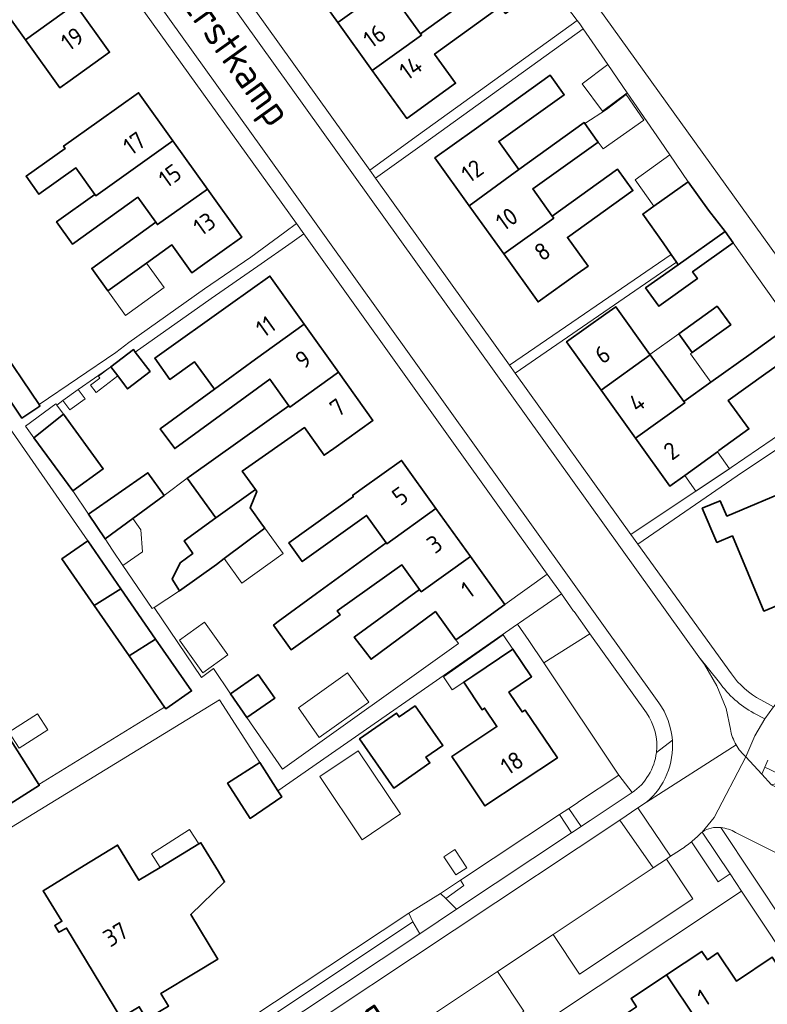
# Model space of a CAD drawing. Header units: metres. Extents: x 104777 to 177370, y 409697 to 438337.
# Tile 81 of 133: x 130005 to 130082, y 423044 to 423146. Entities that reach past the tile are written whole.
import ezdxf
from ezdxf.enums import TextEntityAlignment as Align

# ---------------------------------------------------------------- set-up
doc = ezdxf.new("R2010")
doc.units = ezdxf.units.M
for name, color, linetype, lineweight in [('B-WE-GR-BEPLANTING_CULTUUR_HEESTERS-GV', 90, 'Continuous', 18), ('B-WE-GR-BEPLANTING_CULTUUR_VASTE PLANTENVAK-GV', 90, 'Continuous', 18), ('B-WE-GR-GROENVOORZIENING-GV', 80, 'Continuous', 18), ('B-WE-GR-HAAG-GV', 90, 'Continuous', 13), ('B-WE-OG-BEBOUWING-GV', 7, 'Continuous', 35), ('B-WE-OG-BEBOUWING_HUISNUMMER-T18', 10, 'Continuous', 18), ('B-WE-OG-BEBOUWING_LUIFEL-GV', 7, 'Continuous', 18), ('B-WE-OG-BEBOUWING_SCHUUR-GV', 7, 'Continuous', 18), ('B-WE-OG-BEBOUWING_STRAATNAAM-T18', 10, 'Continuous', 18), ('B-WE-OG-TERREIN_BEGROEID-GV', 7, 'Continuous', 18), ('B-WE-OG-TERREIN_ERF-GV', 7, 'Continuous', 18), ('B-WE-OG-WEG-GV', 7, 'Continuous', 18), ('B-WE-VH-GESLOTENVERHARDING_ASFALT-GV', 10, 'Continuous', 18), ('B-WE-VH-OPENVERHARDING_BETONELEMENT-GV', 90, 'Continuous', 18), ('B-WE-VH-OPENVERHARDING_BETONSTRAATSTEEN-GV', 90, 'Continuous', 18), ('B-WE-VH-OPENVERHARDING_TEGEL-GV', 90, 'Continuous', 18)]:
    doc.layers.add(name, color=color, linetype=linetype, lineweight=lineweight)
doc.styles.add('NLCS-ISO-M20-T18', font='NLCS-ISO.ttf', dxfattribs={"height": 0.036})

msp = doc.modelspace()

# ---------------------------------------------------------------- linework, layer by layer
at = {"layer": 'B-WE-GR-BEPLANTING_CULTUUR_HEESTERS-GV', "ltscale": 20}
msp.add_lwpolyline([(130078.839, 423061.876, 0.1060007), (130077.319, 423062.363)], format="xyb", dxfattribs=at)
at = {"layer": 'B-WE-GR-BEPLANTING_CULTUUR_HEESTERS-GV', "ltscale": 20, "flags": 128}
for points in [[(130077.319, 423062.363), (130084.013, 423052.293)], [(130086.637, 423057.945), (130078.839, 423061.876)]]:
    msp.add_lwpolyline(points, dxfattribs=at)
msp.add_lwpolyline([(130050.35, 423056.929), (130048.271, 423055.552), (130048.81, 423055.023), (130050.706, 423056.357)], close=True, dxfattribs=at)
at = {"layer": 'B-WE-GR-BEPLANTING_CULTUUR_VASTE PLANTENVAK-GV', "ltscale": 20}
msp.add_lwpolyline([(130075.368, 423061.91, -0.0302067), (130074.27, 423060.899)], format="xyb", dxfattribs=at)
at = {"layer": 'B-WE-GR-BEPLANTING_CULTUUR_VASTE PLANTENVAK-GV', "ltscale": 20, "flags": 128}
for points in [[(130077.03, 423056.751), (130078.256, 423057.566), (130075.368, 423061.91)], [(130074.27, 423060.899), (130077.03, 423056.751)]]:
    msp.add_lwpolyline(points, dxfattribs=at)
at = {"layer": 'B-WE-GR-GROENVOORZIENING-GV', "ltscale": 20, "flags": 128}
for points in [[(130077.16, 423077.41), (130075.031, 423080.071), (130075.62, 423079.25), (130076.9, 423077.05), (130077.87, 423074.7), (130078.29, 423072.56)], [(130079.89, 423069.7), (130080.81, 423071.86), (130081.85, 423073.64), (130080.72, 423074.24)]]:
    msp.add_lwpolyline(points, dxfattribs=at)
at = {"layer": 'B-WE-GR-GROENVOORZIENING-GV', "ltscale": 20}
for points in [[(130080.72, 423074.24, -0.1173867), (130077.16, 423077.41)], [(130078.29, 423072.56, 0.0848432), (130078.891, 423070.928)], [(130078.891, 423070.928, 0.078627), (130079.89, 423069.7)]]:
    msp.add_lwpolyline(points, format="xyb", dxfattribs=at)
at = {"layer": 'B-WE-GR-HAAG-GV', "ltscale": 20, "flags": 128}
for points in [[(130075.031, 423080.071), (130075.62, 423079.25), (130076.9, 423077.05), (130077.87, 423074.7), (130078.29, 423072.56)], [(130077.16, 423077.41), (130075.031, 423080.071)], [(130079.89, 423069.7), (130080.81, 423071.86), (130081.85, 423073.64), (130080.72, 423074.24)]]:
    msp.add_lwpolyline(points, dxfattribs=at)
at = {"layer": 'B-WE-GR-HAAG-GV', "ltscale": 20}
for points in [[(130080.72, 423074.24, -0.1173867), (130077.16, 423077.41)], [(130078.29, 423072.56, 0.0848432), (130078.891, 423070.928)], [(130078.891, 423070.928, 0.078627), (130079.89, 423069.7)]]:
    msp.add_lwpolyline(points, format="xyb", dxfattribs=at)
at = {"layer": 'B-WE-OG-BEBOUWING-GV', "ltscale": 20, "flags": 128}
for points in [[(130037.637, 423145.763), (130042.727, 423149.418), (130042.609, 423149.582), (130040.646, 423152.295), (130047.468, 423157.23), (130045.99, 423159.274), (130038.13, 423153.64), (130034.07, 423150.73)], [(130051.029, 423152.309), (130049.655, 423154.209), (130049.431, 423154.518), (130042.609, 423149.582), (130042.727, 423149.418), (130037.637, 423145.763), (130041.204, 423140.796), (130046.31, 423144.463), (130046.208, 423144.605), (130044.206, 423147.374)], [(130001.787, 423148.884), (130005.288, 423143.987), (130010.44, 423147.67), (130006.88, 423152.65), (130001.728, 423148.967)], [(130053.061, 423149.393), (130052.982, 423149.503), (130046.208, 423144.605), (130046.31, 423144.463), (130041.204, 423140.796), (130044.77, 423135.83), (130048.83, 423138.75), (130049.84, 423139.476), (130047.666, 423142.484), (130054.49, 423147.417), (130054.998, 423146.714), (130057.15, 423148.27), (130059.302, 423149.825), (130057.831, 423151.86), (130058.374, 423152.252), (130057.908, 423152.897)], [(130010.44, 423147.67), (130005.288, 423143.987), (130008.848, 423139.007), (130009.93, 423139.78), (130014, 423142.69)], [(130056.381, 423130.552), (130054.314, 423133.439), (130061.085, 423138.287), (130059.635, 423140.312), (130051.75, 423134.66), (130047.69, 423131.75), (130051.253, 423126.773)], [(130012.93, 423135.58), (130009.246, 423132.946), (130009.396, 423132.736), (130005.353, 423129.848), (130006.687, 423127.981), (130010.509, 423130.712), (130012.485, 423127.947), (130012.587, 423127.804), (130020.564, 423133.506), (130017, 423138.49)], [(130064.48, 423133.546), (130063.229, 423135.292), (130063.152, 423135.4), (130056.381, 423130.552), (130051.253, 423126.773), (130054.817, 423121.797), (130059.994, 423125.504), (130059.839, 423125.721), (130057.825, 423128.534), (130064.597, 423133.382)], [(130016.94, 423127.661), (130018.786, 423125.078), (130018.963, 423124.83), (130024.127, 423128.523), (130020.564, 423133.506), (130012.587, 423127.804), (130012.485, 423127.947), (130008.518, 423125.112), (130010.156, 423122.818)], [(130054.817, 423121.797), (130058.38, 423116.82), (130062.44, 423119.73), (130063.557, 423120.531), (130061.424, 423123.509), (130068.194, 423128.357), (130066.609, 423130.57), (130059.839, 423125.721), (130059.994, 423125.504)], [(130073.933, 423129.281), (130070.37, 423126.73), (130069.214, 423125.902), (130071.339, 423122.934), (130072.153, 423121.745), (130072.713, 423120.927), (130072.892, 423120.666), (130077.75, 423124.128), (130076.038, 423126.345)], [(130013.836, 423117.957), (130017.838, 423120.847), (130020.458, 423122.739), (130022.519, 423119.855), (130023.62, 423120.64), (130027.69, 423123.54), (130024.127, 423128.523), (130018.963, 423124.83), (130018.786, 423125.078), (130012.153, 423120.288)], [(130069.519, 423118.288), (130070.887, 423116.38), (130074.885, 423119.246), (130074.384, 423119.945), (130078.588, 423122.959), (130077.75, 423124.128), (130072.892, 423120.666)], [(130029.103, 423110.912), (130034.16, 423114.523), (130030.6, 423119.51), (130026.53, 423116.6), (130018.682, 423110.989), (130020.246, 423108.798), (130022.782, 423110.608), (130024.852, 423107.79)], [(130069.966, 423111.385), (130066.42, 423116.33), (130065.39, 423115.59), (130061.33, 423112.68), (130064.9, 423107.7), (130069.991, 423111.35)], [(130076.939, 423116.382), (130072.941, 423113.517), (130074.331, 423111.578), (130078.328, 423114.444)], [(130037.72, 423109.536), (130034.16, 423114.523), (130029.103, 423110.912), (130024.852, 423107.79), (130019.258, 423103.681), (130020.758, 423101.63), (130030.583, 423108.838), (130032.564, 423106.064), (130032.663, 423105.926)], [(130077.11, 423101.42), (130080.214, 423103.673), (130078.076, 423106.618), (130081.948, 423109.394), (130084.401, 423111.126), (130086.103, 423112.347), (130085.5, 423113.18), (130084.588, 423114.47), (130080.441, 423111.496), (130076.274, 423108.508), (130073.47, 423106.498), (130073.562, 423106.37), (130068.47, 423102.72), (130072.04, 423097.74), (130073.582, 423098.859), (130076.95, 423101.304)], [(130006.693, 423106.185), (130002.305, 423112.695), (130000.468, 423111.396), (130004.926, 423104.786), (130006.789, 423106.042)], [(130018.21, 423109.617), (130016.664, 423111.633), (130016.464, 423111.895), (130014.126, 423110.103), (130014.842, 423109.157), (130015.549, 423108.222), (130015.861, 423107.816)], [(130073.47, 423106.498), (130069.991, 423111.35), (130064.9, 423107.7), (130068.47, 423102.72), (130073.562, 423106.37)], [(130032.564, 423106.064), (130022.23, 423098.699), (130022.045, 423098.561), (130024.991, 423094.447), (130029.097, 423097.392), (130027.745, 423099.277), (130034.173, 423103.809), (130036.223, 423100.938), (130037.22, 423101.65), (130041.28, 423104.55), (130037.72, 423109.536), (130032.663, 423105.926)], [(130009.225, 423105.186), (130006.161, 423102.761), (130010.195, 423097.244), (130013.348, 423099.551)], [(130042.64, 423091.875), (130042.709, 423091.779), (130047.806, 423095.43), (130044.24, 423100.41), (130040.17, 423097.5), (130039.174, 423096.782), (130039.258, 423096.665), (130032.571, 423091.864), (130033.961, 423089.928), (130040.61, 423094.702)], [(130019.64, 423096.764), (130017.951, 423099.12), (130011.811, 423094.822), (130013.529, 423092.277), (130016.403, 423094.388)], [(130025.882, 423090.252), (130030.073, 423093.389), (130029.845, 423093.706), (130028.562, 423095.493), (130029.25, 423097.179), (130029.097, 423097.392), (130024.991, 423094.447), (130021.736, 423092.065), (130022.624, 423090.77), (130021.322, 423089.787), (130020.498, 423088.093), (130021.228, 423086.893), (130021.24, 423086.901), (130025.064, 423089.64)], [(130088.577, 423088.491), (130084.78, 423097.537), (130077.93, 423094.64), (130077.23, 423096.224), (130075.385, 423095.451), (130076.897, 423091.919), (130078.502, 423092.592), (130081.771, 423084.8), (130085.968, 423086.564), (130085.666, 423087.27)], [(130042.64, 423091.875), (130035.44, 423086.63), (130031.455, 423083.719), (130030.991, 423083.353), (130032.812, 423080.801), (130037.874, 423084.398), (130037.579, 423084.812), (130044.284, 423089.585), (130046.111, 423087.042), (130046.282, 423086.804), (130051.373, 423090.45), (130047.806, 423095.43), (130042.709, 423091.779)], [(130015.175, 423087.104), (130011.744, 423092.067), (130009.074, 423090.206), (130012.416, 423085.376)], [(130047.756, 423084.75), (130049.856, 423081.826), (130050.88, 423082.56), (130054.94, 423085.47), (130051.373, 423090.45), (130046.282, 423086.804), (130046.111, 423087.042), (130039.342, 423082.101), (130041.081, 423079.802)], [(130018.772, 423081.901), (130015.175, 423087.104), (130012.416, 423085.376), (130016.026, 423080.158)], [(130018.772, 423081.901), (130016.026, 423080.158), (130019.699, 423074.849), (130019.819, 423074.676), (130022.49, 423076.524)], [(130051.63, 423078.07), (130050.685, 423077.435), (130052.581, 423074.574), (130052.839, 423074.745), (130054.111, 423072.825), (130049.454, 423069.74), (130050.1, 423068.77), (130052.87, 423064.61), (130060.38, 423069.59), (130057.03, 423074.55), (130056.72, 423074.35), (130055.35, 423076.41), (130057.71, 423077.99), (130055.78, 423080.86)], [(130029.404, 423078.238), (130026.508, 423076.232), (130028.213, 423073.771), (130031.109, 423075.777)], [(130045.657, 423074.992), (130043.991, 423073.826), (130043.712, 423074.225), (130039.896, 423071.555), (130043.454, 423066.469), (130047.172, 423069.071), (130046.766, 423069.652), (130048.53, 423070.886)], [(130003.338, 423072.101), (129996.462, 423067.735), (129999.85, 423062.4), (130004.08, 423065.08), (130006.73, 423066.759), (130006.677, 423066.842)], [(130029.553, 423069.097), (130026.222, 423066.955), (130028.559, 423063.319), (130031.835, 423065.547), (130031.432, 423066.174)], [(130023.256, 423060.671), (130019.247, 423058.243), (130017.039, 423056.906), (130014.83, 423060.554), (130011.38, 423058.44), (130007.12, 423055.83), (130009.06, 423052.67), (130008.33, 423052.24), (130008.76, 423051.52), (130009.55, 423051.96), (130015.16, 423042.66), (130017.067, 423043.815), (130017.814, 423042.53), (130020.109, 423043.875), (130019.319, 423045.179), (130022.87, 423047.33), (130025.212, 423048.748), (130022.412, 423053.37), (130025.918, 423056.74), (130025.28, 423057.81), (130023.458, 423060.793)], [(130077.945, 423037.712), (130086.387, 423043.326), (130082.61, 423048.956), (130078.91, 423046.474), (130076.974, 423049.391), (130075.911, 423048.686), (130075.345, 423049.534), (130071.691, 423047.109)], [(130071.691, 423047.109), (130068.004, 423044.661), (130068.568, 423043.812), (130067.535, 423043.124), (130069.475, 423040.211), (130065.735, 423037.717), (130069.481, 423032.083), (130077.945, 423037.712)]]:
    msp.add_lwpolyline(points, close=True, dxfattribs=at)
at = {"layer": 'B-WE-OG-BEBOUWING_LUIFEL-GV', "ltscale": 20, "flags": 128}
for points in [[(130065.593, 423141.417), (130062.938, 423139.431), (130065.055, 423136.602), (130067.598, 423138.5)], [(130063.229, 423135.292), (130064.48, 423133.546), (130064.597, 423133.382), (130065.114, 423132.701), (130069.339, 423135.666), (130067.489, 423138.31), (130065.469, 423136.743)], [(130070.37, 423126.73), (130073.933, 423129.281), (130072.025, 423132.057), (130068.425, 423129.471)], [(130013.836, 423117.957), (130015.663, 423115.426), (130019.666, 423118.316), (130017.838, 423120.847)], [(130073.47, 423106.498), (130076.274, 423108.508), (130074.16, 423111.456), (130074.331, 423111.578), (130072.941, 423113.517), (130069.966, 423111.385), (130069.991, 423111.35)], [(130014.842, 423109.157), (130014.126, 423110.103), (130012.859, 423109.131), (130013, 423108.942), (130012.028, 423108.197), (130012.606, 423107.443)], [(130006.161, 423102.761), (130009.225, 423105.186), (130008.535, 423106.129), (130008.444, 423106.253), (130005.293, 423103.947)], [(130078.209, 423099.546), (130076.95, 423101.304), (130073.582, 423098.859), (130074.727, 423097.223)], [(130013.529, 423092.277), (130014.308, 423091.122), (130015.388, 423089.529), (130017.404, 423090.937), (130017.255, 423093.228), (130016.403, 423094.388)], [(130030.073, 423093.389), (130025.882, 423090.252), (130027.715, 423087.702), (130031.965, 423090.756)], [(130023.646, 423078.413), (130026.254, 423080.278), (130023.844, 423083.647), (130021.236, 423081.783)], [(130055.78, 423080.86), (130054.775, 423082.355), (130048.59, 423077.984), (130049.491, 423076.632), (130050.685, 423077.435), (130051.63, 423078.07)], [(130040.152, 423061.115), (130044.133, 423063.788), (130039.746, 423070.321), (130035.765, 423067.648)], [(130023.256, 423060.671), (130022.289, 423062.187), (130018.338, 423059.666), (130019.247, 423058.243)]]:
    msp.add_lwpolyline(points, close=True, dxfattribs=at)
at = {"layer": 'B-WE-OG-BEBOUWING_SCHUUR-GV', "ltscale": 20, "flags": 128}
for points in [[(130009.889, 423105.63), (130011.463, 423106.794), (130010.746, 423107.764), (130009.172, 423106.6)], [(130038.655, 423078.399), (130033.577, 423074.76), (130035.716, 423071.691), (130040.834, 423075.36)], [(130004.644, 423070.592), (130007.61, 423072.51), (130006.543, 423074.16), (130003.577, 423072.242)], [(130049.743, 423060.099), (130048.606, 423059.349), (130049.849, 423057.463), (130050.987, 423058.213)]]:
    msp.add_lwpolyline(points, close=True, dxfattribs=at)
at = {"layer": 'B-WE-OG-TERREIN_BEGROEID-GV', "ltscale": 20, "flags": 128}
for points in [[(130069.6, 423074.26), (130063.75, 423082.442), (130058.986, 423079.431)], [(130058.986, 423079.431), (130066.744, 423067.786), (130068.121, 423065.994)]]:
    msp.add_lwpolyline(points, dxfattribs=at)
at = {"layer": 'B-WE-OG-TERREIN_BEGROEID-GV', "ltscale": 20}
for points in [[(130070.633, 423070.152, 0.1852851), (130069.6, 423074.26)], [(130068.121, 423065.994, 0.2152256), (130070.633, 423070.152)]]:
    msp.add_lwpolyline(points, format="xyb", dxfattribs=at)
at = {"layer": 'B-WE-OG-TERREIN_BEGROEID-GV', "ltscale": 20, "flags": 128}
for points in [[(130061.83, 423064.532), (130061.568, 423064.358), (130062.851, 423062.491), (130062.932, 423062.545), (130063.199, 423062.723), (130063.762, 423063.097), (130063.975, 423063.239), (130068.121, 423065.994), (130066.744, 423067.786), (130062.575, 423065.025), (130062.483, 423064.964)], [(130049.941, 423053.911), (130061.831, 423061.813), (130060.593, 423063.713), (130050.35, 423056.929), (130050.706, 423056.357), (130048.81, 423055.023)], [(130070.283, 423058.185), (130059.941, 423051.302), (130062.674, 423047.196), (130074.396, 423054.998), (130071.663, 423059.103)], [(130010.607, 423030.704), (130011.54, 423029.2), (130013.31, 423029.68), (130014.1, 423030.09), (130046.126, 423051.375), (130045.412, 423052.6), (130014.988, 423032.294), (130014.054, 423031.791), (130012.96, 423031.423), (130011.817, 423031.258), (130011.54, 423031.323)], [(130054.181, 423047.468), (130042.876, 423039.943), (130045.608, 423035.838), (130056.913, 423043.362)]]:
    msp.add_lwpolyline(points, close=True, dxfattribs=at)
at = {"layer": 'B-WE-OG-TERREIN_ERF-GV', "ltscale": 20, "flags": 128}
for points in [[(130051.064, 423161.612), (130047.327, 423158.782), (130045.425, 423161.435), (130049.203, 423164.176), (130049.646, 423164.544), (130039.263, 423178.842), (130037.303, 423181.603), (130036.485, 423182.793), (130036.166, 423183.264), (130035.369, 423182.725), (130017.204, 423169.989), (130014.194, 423167.825), (130040.94, 423130.489), (130045.996, 423134.125), (130062.433, 423145.979), (130058.202, 423151.554), (130058.806, 423151.999), (130051.488, 423161.927)], [(130033.36, 423124.95), (130007.312, 423161.231), (130005.966, 423161.362), (130005.556, 423161.055), (130002.262, 423158.592), (129993.913, 423152.793), (129993.748, 423153.005), (129987.465, 423148.62), (129979.281, 423142.727), (129984.054, 423136.209), (129983.8, 423136.036), (129987.114, 423131.099), (129993.822, 423121.304), (129993.612, 423121.187), (130000.468, 423111.396), (130002.305, 423112.695), (130006.693, 423106.185), (130014.649, 423111.587), (130015.979, 423112.615), (130023.845, 423118.173), (130028.643, 423121.477), (130032.147, 423124.057)], [(130006.88, 423152.65), (130010.44, 423147.67), (130014, 423142.69), (130009.93, 423139.78), (130008.848, 423139.007), (130005.288, 423143.987), (130001.787, 423148.884), (130001.728, 423148.967), (129998.168, 423153.947), (129999.25, 423154.72), (130003.32, 423157.63)], [(130070.37, 423126.73), (130073.933, 423129.281), (130072.025, 423132.057), (130071.05, 423133.477), (130067.598, 423138.5), (130065.593, 423141.417), (130063.044, 423145.126), (130046.609, 423133.273), (130041.552, 423129.635), (130055.432, 423110.26), (130072.153, 423121.745), (130071.339, 423122.934), (130069.214, 423125.902)], [(130063.229, 423135.292), (130064.48, 423133.546), (130064.597, 423133.382), (130057.825, 423128.534), (130059.839, 423125.721), (130066.609, 423130.57), (130068.194, 423128.357), (130061.424, 423123.509), (130063.557, 423120.531), (130062.44, 423119.73), (130058.38, 423116.82), (130054.817, 423121.797), (130051.253, 423126.773), (130047.69, 423131.75), (130051.75, 423134.66), (130059.635, 423140.312), (130061.085, 423138.287), (130054.314, 423133.439), (130056.381, 423130.552), (130063.152, 423135.4)], [(130018.786, 423125.078), (130016.94, 423127.661), (130010.156, 423122.818), (130008.518, 423125.112), (130012.485, 423127.947), (130010.509, 423130.712), (130006.687, 423127.981), (130005.353, 423129.848), (130009.396, 423132.736), (130009.246, 423132.946), (130012.93, 423135.58), (130017, 423138.49), (130020.564, 423133.506), (130024.127, 423128.523), (130027.69, 423123.54), (130023.62, 423120.64), (130022.519, 423119.855), (130020.458, 423122.739), (130017.838, 423120.847), (130013.836, 423117.957), (130012.153, 423120.288)], [(130046.111, 423087.042), (130044.284, 423089.585), (130037.579, 423084.812), (130037.874, 423084.398), (130032.812, 423080.801), (130030.991, 423083.353), (130031.455, 423083.719), (130035.44, 423086.63), (130042.64, 423091.875), (130040.61, 423094.702), (130033.961, 423089.928), (130032.571, 423091.864), (130039.258, 423096.665), (130039.174, 423096.782), (130040.17, 423097.5), (130044.24, 423100.41), (130047.806, 423095.43), (130051.373, 423090.45), (130054.94, 423085.47), (130059.334, 423088.619), (130034.13, 423123.873), (130032.901, 423123.008), (130029.357, 423120.515), (130024.53, 423117.191), (130016.664, 423111.633), (130018.21, 423109.617), (130015.861, 423107.816), (130015.549, 423108.222), (130014.842, 423109.157), (130014.126, 423110.103), (130010.746, 423107.764), (130009.172, 423106.6), (130008.535, 423106.129), (130008.444, 423106.253), (130005.293, 423103.947), (130006.161, 423102.761), (130009.225, 423105.186), (130013.348, 423099.551), (130010.195, 423097.244), (130011.811, 423094.822), (130017.951, 423099.12), (130019.64, 423096.764), (130022.045, 423098.561), (130022.23, 423098.699), (130032.564, 423106.064), (130030.583, 423108.838), (130020.758, 423101.63), (130019.258, 423103.681), (130024.852, 423107.79), (130022.782, 423110.608), (130020.246, 423108.798), (130018.682, 423110.989), (130026.53, 423116.6), (130030.6, 423119.51), (130034.16, 423114.523), (130037.72, 423109.536), (130041.28, 423104.55), (130037.22, 423101.65), (130036.223, 423100.938), (130034.173, 423103.809), (130027.745, 423099.277), (130029.097, 423097.392), (130029.25, 423097.179), (130028.562, 423095.493), (130029.845, 423093.706), (130030.073, 423093.389), (130025.882, 423090.252), (130025.064, 423089.64), (130021.24, 423086.901), (130021.228, 423086.893), (130018.604, 423085.181), (130023.521, 423077.906), (130024.75, 423078.865), (130026.508, 423076.232), (130029.404, 423078.238), (130031.109, 423075.777), (130028.213, 423073.771), (130031.924, 423068.415), (130050.121, 423081.457), (130049.856, 423081.826), (130047.756, 423084.75), (130041.081, 423079.802), (130039.342, 423082.101)], [(130074.331, 423111.578), (130072.941, 423113.517), (130076.939, 423116.382), (130078.328, 423114.444)], [(130088.577, 423088.491), (130085.666, 423087.27), (130085.968, 423086.564), (130081.771, 423084.8), (130078.502, 423092.592), (130076.897, 423091.919), (130075.385, 423095.451), (130077.23, 423096.224), (130077.93, 423094.64), (130084.78, 423097.537), (130091.636, 423100.436), (130090.967, 423102.012), (130092.827, 423102.788), (130094.309, 423099.273), (130092.693, 423098.583), (130095.979, 423090.762), (130091.801, 423089.033), (130091.535, 423089.731)], [(130013.529, 423092.277), (130014.308, 423091.122), (130015.388, 423089.529), (130018.418, 423085.059), (130018.604, 423085.181), (130021.228, 423086.893), (130020.498, 423088.093), (130021.322, 423089.787), (130022.624, 423090.77), (130021.736, 423092.065), (130024.991, 423094.447), (130022.045, 423098.561), (130019.64, 423096.764), (130016.403, 423094.388)], [(130050.685, 423077.435), (130051.63, 423078.07), (130055.78, 423080.86), (130057.71, 423077.99), (130055.35, 423076.41), (130056.72, 423074.35), (130057.03, 423074.55), (130060.38, 423069.59), (130052.87, 423064.61), (130050.1, 423068.77), (130049.454, 423069.74), (130054.111, 423072.825), (130052.839, 423074.745), (130052.581, 423074.574)], [(130045.657, 423074.992), (130048.53, 423070.886), (130046.766, 423069.652), (130047.172, 423069.071), (130043.454, 423066.469), (130039.896, 423071.555), (130043.712, 423074.225), (130043.991, 423073.826)], [(130019.247, 423058.243), (130023.256, 423060.671), (130023.458, 423060.793), (130025.28, 423057.81), (130025.918, 423056.74), (130022.412, 423053.37), (130025.212, 423048.748), (130022.87, 423047.33), (130019.319, 423045.179), (130020.109, 423043.875), (130017.814, 423042.53), (130017.067, 423043.815), (130015.16, 423042.66), (130009.55, 423051.96), (130008.76, 423051.52), (130008.33, 423052.24), (130009.06, 423052.67), (130007.12, 423055.83), (130011.38, 423058.44), (130014.83, 423060.554), (130017.039, 423056.906)], [(130086.387, 423043.326), (130077.945, 423037.712), (130069.481, 423032.083), (130065.735, 423037.717), (130069.475, 423040.211), (130067.535, 423043.124), (130068.568, 423043.812), (130068.004, 423044.661), (130071.691, 423047.109), (130075.345, 423049.534), (130075.911, 423048.686), (130076.974, 423049.391), (130078.91, 423046.474), (130082.61, 423048.956)]]:
    msp.add_lwpolyline(points, close=True, dxfattribs=at)
for points in [[(130054.49, 423147.417), (130047.666, 423142.484), (130049.84, 423139.476), (130048.83, 423138.75), (130044.77, 423135.83), (130041.204, 423140.796), (130037.637, 423145.763), (130034.07, 423150.73)], [(130044.206, 423147.374), (130046.208, 423144.605), (130052.982, 423149.503)], [(130128.87, 423131.771), (130117.371, 423124.038), (130106.532, 423116.969), (130102.224, 423113.979), (130091.689, 423107.121), (130083.366, 423101.731), (130079, 423098.81), (130068.71, 423091.73), (130078.41, 423078.29)], [(130084.401, 423111.126), (130081.948, 423109.394), (130078.076, 423106.618), (130080.214, 423103.673), (130077.11, 423101.42), (130076.95, 423101.304), (130073.582, 423098.859), (130072.04, 423097.74), (130068.47, 423102.72), (130064.9, 423107.7), (130061.33, 423112.68), (130065.39, 423115.59), (130066.42, 423116.33), (130069.966, 423111.385), (130069.991, 423111.35), (130073.47, 423106.498), (130076.274, 423108.508), (130080.441, 423111.496), (130084.588, 423114.47), (130078.588, 423122.959), (130074.384, 423119.945), (130074.885, 423119.246), (130070.887, 423116.38), (130069.519, 423118.288), (130072.892, 423120.666), (130072.713, 423120.927), (130056.009, 423109.454), (130067.99, 423092.73), (130078.38, 423099.66), (130089.687, 423107.396)], [(130081.44, 423075.59), (130082.76, 423074.89), (130084.76, 423077.24), (130086.5, 423078.82), (130137.36, 423112.46), (130135.44, 423115.73)], [(130003.338, 423072.101), (130006.677, 423066.842), (130019.699, 423074.849), (130016.026, 423080.158), (130012.416, 423085.376), (130009.074, 423090.206), (130011.744, 423092.067), (129999.133, 423110.208)], [(130011.54, 423031.323), (130044.997, 423053.498), (130048.271, 423055.552), (130050.35, 423056.929), (130060.593, 423063.713), (130061.568, 423064.358), (130061.83, 423064.532), (130062.483, 423064.964), (130062.575, 423065.025), (130066.744, 423067.786), (130058.986, 423079.431), (130057.437, 423081.756), (130056.256, 423083.453), (130031.432, 423066.174), (130031.835, 423065.547), (130028.559, 423063.319), (130026.222, 423066.955), (130029.553, 423069.097), (130025.381, 423075.588), (130001.057, 423060.715), (129994.594, 423056.523), (130002.843, 423043.222)], [(130092.344, 423036.373), (130079.442, 423055.782), (130020.079, 423016.271)]]:
    msp.add_lwpolyline(points, dxfattribs=at)
at = {"layer": 'B-WE-OG-TERREIN_ERF-GV', "ltscale": 20}
msp.add_lwpolyline([(130078.41, 423078.29, 0.1169226), (130081.44, 423075.59)], format="xyb", dxfattribs=at)
at = {"layer": 'B-WE-OG-WEG-GV', "ltscale": 20, "flags": 128}
msp.add_lwpolyline([(130011.54, 423031.323), (130011.817, 423031.258), (130012.96, 423031.423), (130014.054, 423031.791), (130014.988, 423032.294), (130045.412, 423052.6), (130044.997, 423053.498)], close=True, dxfattribs=at)
at = {"layer": 'B-WE-VH-GESLOTENVERHARDING_ASFALT-GV', "ltscale": 20, "flags": 128}
msp.add_lwpolyline([(130107.37, 423119.078), (130067.023, 423175.288), (130068.438, 423176.279), (130068.295, 423176.696), (130068.415, 423177.556), (130068.689, 423178.484), (130069.295, 423179.336), (130070.32, 423180.43), (130077.856, 423186.139), (130073.64, 423191.62), (130069.093, 423188.059), (130065.43, 423185.19), (130064.187, 423184.493), (130063.124, 423184.243), (130062.24, 423184.532), (130061.643, 423185.367), (130060.474, 423184.411), (130050.186, 423198.643), (130041.769, 423192.613), (130041.487, 423193.019), (130035.126, 423188.37), (130087.89, 423114.91)], dxfattribs=at)
at = {"layer": 'B-WE-VH-OPENVERHARDING_BETONELEMENT-GV', "ltscale": 20, "flags": 128}
msp.add_lwpolyline([(130082.16, 423069.36), (130081.85, 423068.63), (130083.228, 423067.978), (130089.487, 423069.801), (130088.267, 423074.514), (130084.453, 423073.381)], dxfattribs=at)
at = {"layer": 'B-WE-VH-OPENVERHARDING_BETONSTRAATSTEEN-GV', "ltscale": 20, "flags": 128}
for points in [[(130078.29, 423072.56), (130077.87, 423074.7), (130076.9, 423077.05), (130075.62, 423079.25), (130075.031, 423080.071), (129990.376, 423198.23), (129985.416, 423194.624), (130029.85, 423132.67), (130070.87, 423075.31)], [(130087.89, 423114.91), (130035.126, 423188.37)], [(130058.202, 423151.554), (130062.433, 423145.979), (130062.69, 423145.641), (130063.044, 423145.126), (130065.593, 423141.417), (130067.598, 423138.5), (130071.05, 423133.477), (130072.025, 423132.057), (130073.933, 423129.281), (130076.038, 423126.345), (130077.75, 423124.128), (130078.588, 423122.959), (130084.588, 423114.47)], [(130129.862, 423104.855), (130138.56, 423110.6), (130137.36, 423112.46), (130086.5, 423078.82), (130084.76, 423077.24), (130082.76, 423074.89), (130081.85, 423073.64), (130080.81, 423071.86), (130079.89, 423069.7), (130081.55, 423067.891), (130081.85, 423068.63), (130082.16, 423069.36)], [(130078.891, 423070.928), (130069.61, 423064.99), (130068.724, 423064.401), (130072.097, 423059.392)], [(130069.61, 423064.99), (130078.891, 423070.928)], [(130075.368, 423061.91), (130076.61, 423063.43), (130079.89, 423069.7)], [(130089.115, 423063.486), (130082.558, 423066.791), (130081.55, 423067.891), (130079.89, 423069.7), (130076.61, 423063.43), (130075.368, 423061.91)], [(130078.839, 423061.876), (130086.637, 423057.945)], [(130072.097, 423059.392), (130073.01, 423060)]]:
    msp.add_lwpolyline(points, dxfattribs=at)
at = {"layer": 'B-WE-VH-OPENVERHARDING_BETONSTRAATSTEEN-GV', "ltscale": 20}
for points in [[(130070.87, 423075.31, -0.1365243), (130072.284, 423071.44)], [(130078.891, 423070.928, -0.0848432), (130078.29, 423072.56)], [(130072.284, 423071.44, -0.2403074), (130069.61, 423064.99)], [(130079.89, 423069.7, -0.078627), (130078.891, 423070.928)], [(130075.368, 423061.91, -0.1861393), (130077.319, 423062.363)], [(130077.319, 423062.363, -0.1060007), (130078.839, 423061.876)], [(130074.27, 423060.899, 0.0302067), (130075.368, 423061.91)], [(130073.01, 423060, 0.0310176), (130074.27, 423060.899)]]:
    msp.add_lwpolyline(points, format="xyb", dxfattribs=at)
at = {"layer": 'B-WE-VH-OPENVERHARDING_BETONSTRAATSTEEN-GV', "ltscale": 20, "flags": 128}
for points in [[(130068.724, 423064.401), (130066.829, 423063.142), (130070.283, 423058.185), (130071.663, 423059.103), (130072.097, 423059.392)], [(130066.829, 423063.142), (130015.37, 423028.96), (130018.538, 423023.745), (130020.488, 423025.043), (130039.856, 423037.934), (130042.876, 423039.943), (130054.181, 423047.468), (130059.941, 423051.302), (130070.283, 423058.185)], [(130048.271, 423055.552), (130044.997, 423053.498), (130045.412, 423052.6), (130046.126, 423051.375), (130049.941, 423053.911), (130048.81, 423055.023)]]:
    msp.add_lwpolyline(points, close=True, dxfattribs=at)
at = {"layer": 'B-WE-VH-OPENVERHARDING_TEGEL-GV', "ltscale": 20, "flags": 128}
for points in [[(130078.41, 423078.29), (130068.71, 423091.73), (130067.99, 423092.73), (130056.009, 423109.454), (130055.432, 423110.26), (130041.552, 423129.635), (130040.94, 423130.489), (130014.194, 423167.825), (130013.495, 423168.8), (130000.12, 423187.471), (129990.55, 423200.83)], [(129989.33, 423199.69), (129990.376, 423198.23), (130075.031, 423080.071), (130077.16, 423077.41)], [(130070.87, 423075.31), (130029.85, 423132.67), (129985.416, 423194.624), (129984.86, 423195.4)], [(129983.59, 423194.24), (129993.322, 423180.698), (129994.523, 423179.027), (130004.826, 423164.69), (130007.312, 423161.231), (130033.36, 423124.95)], [(130001.057, 423060.715), (130025.381, 423075.588), (130029.553, 423069.097), (130031.432, 423066.174), (130056.256, 423083.453), (130056.439, 423083.581), (130060.799, 423086.57), (130059.334, 423088.619), (130054.94, 423085.47), (130050.88, 423082.56), (130049.856, 423081.826), (130050.121, 423081.457), (130031.924, 423068.415), (130028.213, 423073.771), (130026.508, 423076.232), (130024.75, 423078.865), (130023.521, 423077.906), (130018.604, 423085.181), (130018.418, 423085.059), (130015.388, 423089.529), (130014.308, 423091.122), (130013.529, 423092.277), (130011.811, 423094.822), (130010.195, 423097.244), (130006.161, 423102.761), (130005.293, 423103.947), (130008.444, 423106.253), (130008.535, 423106.129), (130009.172, 423106.6), (130010.746, 423107.764), (130014.126, 423110.103), (130016.464, 423111.895), (130016.664, 423111.633), (130024.53, 423117.191), (130029.357, 423120.515), (130032.901, 423123.008), (130034.13, 423123.873), (130033.36, 423124.95), (130032.147, 423124.057), (130028.643, 423121.477), (130023.845, 423118.173), (130015.979, 423112.615), (130014.649, 423111.587), (130006.693, 423106.185), (130006.789, 423106.042), (130004.926, 423104.786), (130000.468, 423111.396)], [(130033.36, 423124.95), (130034.13, 423123.873), (130059.334, 423088.619), (130060.799, 423086.57), (130062.063, 423084.802), (130062.104, 423084.745), (130063.681, 423082.539), (130063.75, 423082.442), (130069.6, 423074.26)], [(129999.133, 423110.208), (130011.744, 423092.067), (130015.175, 423087.104), (130018.772, 423081.901), (130022.49, 423076.524), (130019.819, 423074.676), (130019.699, 423074.849), (130006.677, 423066.842), (130006.73, 423066.759), (130004.08, 423065.08)], [(130080.72, 423074.24), (130081.85, 423073.64), (130082.76, 423074.89), (130081.44, 423075.59)], [(130070.633, 423070.152), (130072.284, 423071.44)], [(130072.284, 423071.44), (130070.633, 423070.152)], [(130068.121, 423065.994), (130063.975, 423063.239), (130063.762, 423063.097), (130063.199, 423062.723), (130062.932, 423062.545), (130062.851, 423062.491), (130061.831, 423061.813), (130049.941, 423053.911), (130046.126, 423051.375), (130014.1, 423030.09), (130013.31, 423029.68), (130011.54, 423029.2), (130013.273, 423027.567), (130015.37, 423028.96), (130066.829, 423063.142), (130068.724, 423064.401), (130069.61, 423064.99)], [(130093.901, 423037.419), (130084.013, 423052.293), (130077.319, 423062.363)], [(130075.368, 423061.91), (130078.256, 423057.566), (130079.442, 423055.782), (130092.344, 423036.373), (130092.867, 423036.725), (130093.901, 423037.419)], [(130073.01, 423060), (130072.097, 423059.392), (130071.663, 423059.103), (130074.396, 423054.998), (130062.674, 423047.196), (130059.941, 423051.302), (130054.181, 423047.468), (130056.913, 423043.362), (130045.608, 423035.838), (130042.876, 423039.943), (130039.856, 423037.934), (130042.588, 423033.828), (130023.221, 423020.937), (130020.488, 423025.043), (130018.538, 423023.745), (130017.929, 423023.34), (130020.662, 423019.234), (130019.005, 423018.131), (130020.079, 423016.271), (130079.442, 423055.782), (130078.256, 423057.566), (130077.03, 423056.751), (130074.27, 423060.899)]]:
    msp.add_lwpolyline(points, dxfattribs=at)
for points in [[(130040.94, 423130.489), (130041.552, 423129.635), (130046.609, 423133.273), (130063.044, 423145.126), (130062.69, 423145.641), (130062.433, 423145.979), (130045.996, 423134.125)], [(130107.37, 423119.078), (130103.947, 423116.824), (130089.687, 423107.396), (130078.38, 423099.66), (130067.99, 423092.73), (130068.71, 423091.73), (130079, 423098.81), (130083.366, 423101.731), (130091.689, 423107.121), (130102.224, 423113.979), (130106.532, 423116.969), (130117.371, 423124.038), (130128.87, 423131.771), (130128.19, 423132.942), (130117.258, 423125.557), (130108.831, 423120.004)], [(130055.432, 423110.26), (130056.009, 423109.454), (130072.713, 423120.927), (130072.153, 423121.745)], [(130063.75, 423082.442), (130063.681, 423082.539), (130062.104, 423084.745), (130062.063, 423084.802), (130060.799, 423086.57), (130056.439, 423083.581), (130056.256, 423083.453), (130057.437, 423081.756), (130058.986, 423079.431)], [(130091.045, 423069.053), (130090.716, 423070.159), (130089.487, 423069.801), (130083.228, 423067.978), (130081.85, 423068.63), (130081.55, 423067.891), (130082.558, 423066.791), (130084.645, 423067.307)], [(130061.831, 423061.813), (130062.851, 423062.491), (130061.568, 423064.358), (130060.593, 423063.713)]]:
    msp.add_lwpolyline(points, close=True, dxfattribs=at)
at = {"layer": 'B-WE-VH-OPENVERHARDING_TEGEL-GV', "ltscale": 20}
for points in [[(130081.44, 423075.59, -0.1169226), (130078.41, 423078.29)], [(130077.16, 423077.41, 0.1173867), (130080.72, 423074.24)], [(130072.284, 423071.44, 0.1365243), (130070.87, 423075.31)], [(130069.6, 423074.26, -0.1852851), (130070.633, 423070.152)], [(130069.61, 423064.99, 0.2403074), (130072.284, 423071.44)], [(130070.633, 423070.152, -0.2152256), (130068.121, 423065.994)], [(130077.319, 423062.363, 0.1861393), (130075.368, 423061.91)], [(130074.27, 423060.899, -0.0310176), (130073.01, 423060)]]:
    msp.add_lwpolyline(points, format="xyb", dxfattribs=at)

# ---------------------------------------------------------------- texts
at = {"layer": 'B-WE-OG-BEBOUWING_HUISNUMMER-T18', "ltscale": 20, "style": 'NLCS-ISO-M20-T18'}
for s, rotation, p in [('19', 35.6, (130010.146, 423144.07)), ('16', 35.9, (130041.445, 423144.366)), ('14', 35.7, (130045.196, 423141.063)), ('17', 35.6, (130016.56, 423133.258)), ('12', 35.6, (130051.574, 423130.395)), ('15', 35.5, (130020.26, 423129.895)), ('10', 35.6, (130055.137, 423125.418)), ('13', 35.5, (130023.823, 423124.91)), ('8', 35.6, (130058.814, 423122.053)), ('11', 35.6, (130030.159, 423114.277)), ('6', 35.6, (130065.04, 423111.391)), ('9', 35.5, (130034.049, 423110.867)), ('4', 35.6, (130068.614, 423106.406)), ('7', 35.5, (130037.609, 423105.88)), ('2', 36, (130072.172, 423101.407)), ('5', 35.7, (130044.085, 423096.721)), ('3', 35.7, (130047.658, 423091.745)), ('1', 35.7, (130051.067, 423086.997)), ('18', 33.5, (130055.682, 423069.068)), ('37', 31.1, (130014.616, 423051.306)), ('1', 32.5, (130075.5, 423044.755))]:
    msp.add_text(s, height=1.8, rotation=rotation, dxfattribs=at).set_placement(p, align=Align.MIDDLE)
at = {"layer": 'B-WE-OG-BEBOUWING_STRAATNAAM-T18', "ltscale": 20, "style": 'NLCS-ISO-M20-T18'}
for s, rotation, p in [('Gherstkamp', 305.6, (130025.514, 423143.724)), ('Enghweg', 33.7, (130036.007, 423039.206))]:
    msp.add_text(s, height=3, rotation=rotation, dxfattribs=at).set_placement(p, align=Align.MIDDLE)

doc.saveas('drawing.dxf')
